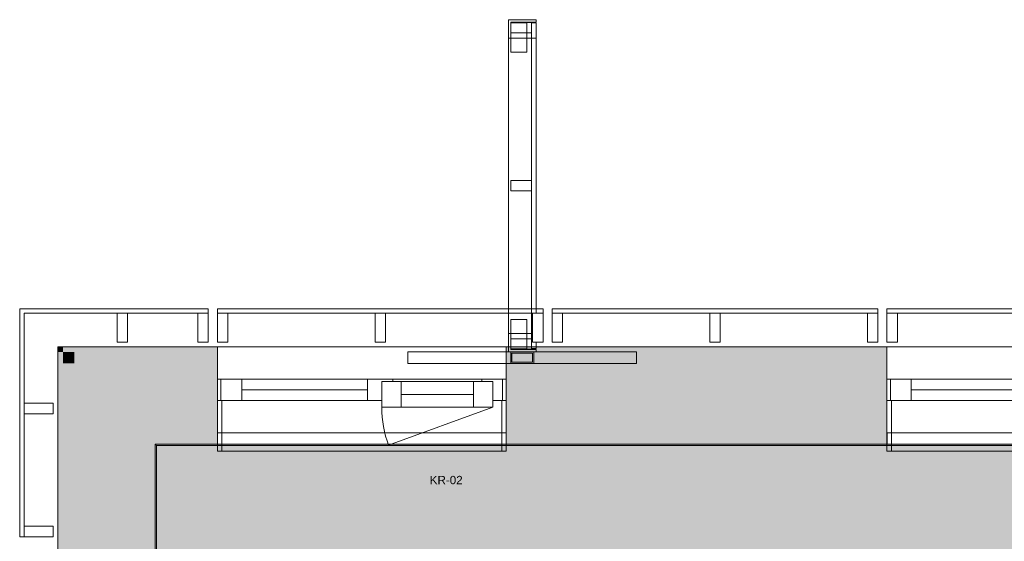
# Model space of a CAD drawing. Header units: millimetres. Extents: x -30 to 102382, y -31808 to 51594.
# Tile 21 of 172: x 19443 to 23708, y 37550 to 39808. Entities that reach past the tile are written whole.
import ezdxf

# ---------------------------------------------------------------- set-up
doc = ezdxf.new("R2010")
doc.units = ezdxf.units.MM
doc.header["$MEASUREMENT"] = 0
for name, pattern in [('Dashed', [127, 63.5, -63.5]), ('tl_xref_DASH_2.5-1.25', [3750, 2500, -1250]), ('Wipeout_Contour', [1000, 0, -1000])]:
    doc.linetypes.add(name, pattern=pattern)
for name, color, linetype in [('04 Välissein kandev proj.AR', 7, 'Continuous'), ('06 Põrand proj.AR', 7, 'Continuous'), ('13 Fassaadikate välisosa.AR', 7, 'Continuous'), ('18 Ava katted ja varjestus.AR', 7, 'Continuous'), ('44 Sisustus_ erimööbel tähis.SA', 7, 'Continuous'), ('45 Sisustus_ kardinad.SA', 7, 'Continuous'), ('47 Siseviimistlus_ põrand.SA', 7, 'Continuous'), ('47 Siseviimistlus_ sein.SA', 7, 'Continuous')]:
    doc.layers.add(name, color=color, linetype=linetype)
doc.styles.add('GENERATED_STYLE_3', font='arial.ttf')

# ---------------------------------------------------------------- blocks, each defined once
blk = doc.blocks.new('Rectangular Window Opening 26_2')
at = {"layer": '47 Siseviimistlus_ sein.SA', "color": 7, "linetype": 'Continuous', "lineweight": 13}
for p, q in [((-625, 5), (625, 5)), ((-625, 0), (-625, 5)), ((-625, 0), (625, 0)), ((625, 0), (625, 5))]:
    blk.add_line(p, q, dxfattribs=at)
blk = doc.blocks.new('FSV-01[232]_2', base_point=(21125, 39808))
at = {"layer": '18 Ava katted ja varjestus.AR', "color": 7, "linetype": 'Continuous', "lineweight": 20}
for p, q in [((21639.9, 39667.2), (21569.9, 39667.2)), ((21569.9, 39667.2), (21639.9, 39667.2)), ((21569.9, 38510.7), (21639.9, 38510.7)), ((21639.9, 38510.7), (21569.9, 38510.7)), ((21125, 38370), (21125, 38320)), ((21125, 38370), (21125, 38320)), ((22114.9, 38370), (22114.9, 38320)), ((22114.9, 38370), (22114.9, 38320)), ((22114.9, 38320), (21125, 38320)), ((22114.9, 38320), (21125, 38320)), ((21569.9, 38320), (21669.9, 38320)), ((21574.9, 38325), (21664.9, 38325))]:
    blk.add_line(p, q, dxfattribs=at)
at = {"color": 254, "linetype": 'Wipeout_Contour', "lineweight": 0, "ltscale": 181071.427022}
blk.add_wipeout([(21569.9, 39796.5), (21569.9, 39751.5), (21659.9, 39751.5), (21659.9, 39796.5)], dxfattribs=at).dxf.layer = '18 Ava katted ja varjestus.AR'
at = {"color": 254, "linetype": 'Wipeout_Contour', "lineweight": 0, "ltscale": 178668.567052}
blk.add_wipeout([(21569.9, 39111.5), (21569.9, 39066.5), (21659.9, 39066.5), (21659.9, 39111.5)], dxfattribs=at).dxf.layer = '18 Ava katted ja varjestus.AR'
at = {"color": 254, "linetype": 'Wipeout_Contour', "lineweight": 0, "ltscale": 176275.540185}
blk.add_wipeout([(21569.9, 38426.4), (21569.9, 38381.4), (21659.9, 38381.4), (21659.9, 38426.4)], dxfattribs=at).dxf.layer = '18 Ava katted ja varjestus.AR'
at = {"layer": '18 Ava katted ja varjestus.AR', "color": 7, "linetype": 'Continuous', "lineweight": 20}
for p, q in [((21569.9, 39796.5), (21569.9, 39751.5)), ((21659.9, 39796.5), (21569.9, 39796.5)), ((21659.9, 39751.5), (21659.9, 39796.5)), ((21569.9, 39751.5), (21659.9, 39751.5)), ((21569.9, 39111.5), (21569.9, 39066.5)), ((21659.9, 39111.5), (21569.9, 39111.5)), ((21659.9, 39066.5), (21659.9, 39111.5)), ((21569.9, 39066.5), (21659.9, 39066.5)), ((21569.9, 38426.4), (21569.9, 38381.4)), ((21659.9, 38426.4), (21569.9, 38426.4)), ((21659.9, 38381.4), (21659.9, 38426.4)), ((21569.9, 38381.4), (21659.9, 38381.4))]:
    blk.add_line(p, q, dxfattribs=at)
at = {"color": 254, "linetype": 'Wipeout_Contour', "lineweight": 0, "ltscale": 271595.898276}
blk.add_wipeout([(21559.9, 39808), (21559.9, 39728), (21569.9, 39728), (21569.9, 39798), (21679.9, 39798), (21679.9, 39808)], dxfattribs=at).dxf.layer = '18 Ava katted ja varjestus.AR'
at = {"color": 254, "linetype": 'Wipeout_Contour', "lineweight": 0, "ltscale": 178668.567052}
blk.add_wipeout([(21569.9, 39111.5), (21569.9, 39066.5), (21659.9, 39066.5), (21659.9, 39111.5)], dxfattribs=at).dxf.layer = '18 Ava katted ja varjestus.AR'
at = {"color": 254, "linetype": 'Wipeout_Contour', "lineweight": 0, "ltscale": 264357.928751}
blk.add_wipeout([(21559.9, 38449.9), (21559.9, 38369.9), (21679.9, 38369.9), (21679.9, 38379.9), (21569.9, 38379.9), (21569.9, 38449.9)], dxfattribs=at).dxf.layer = '18 Ava katted ja varjestus.AR'
at = {"layer": '18 Ava katted ja varjestus.AR', "color": 7, "linetype": 'Continuous', "lineweight": 20}
for p, q in [((21559.9, 39728), (21559.9, 39808)), ((21559.9, 39808), (21679.9, 39808)), ((21569.9, 39798), (21569.9, 39728)), ((21679.9, 39798), (21569.9, 39798)), ((21679.9, 39808), (21679.9, 39798)), ((21569.9, 39728), (21559.9, 39728)), ((21559.9, 38449.9), (21559.9, 39728)), ((21679.9, 39728), (21559.9, 39728)), ((21559.9, 38449.9), (21559.9, 39728)), ((21679.9, 39728), (21559.9, 39728)), ((21679.9, 38449.9), (21679.9, 39728)), ((21679.9, 38449.9), (21679.9, 39728)), ((21569.9, 39111.5), (21569.9, 39066.5)), ((21659.9, 39111.5), (21569.9, 39111.5)), ((21659.9, 39066.5), (21659.9, 39111.5)), ((21569.9, 39066.5), (21659.9, 39066.5)), ((21559.9, 38369.9), (21559.9, 38449.9)), ((21559.9, 38449.9), (21569.9, 38449.9)), ((21679.9, 38449.9), (21559.9, 38449.9)), ((21679.9, 38449.9), (21559.9, 38449.9)), ((21569.9, 38449.9), (21569.9, 38379.9)), ((21679.9, 38369.9), (21559.9, 38369.9)), ((21569.9, 38379.9), (21679.9, 38379.9)), ((21569.9, 38370), (21569.9, 38320)), ((21669.9, 38370), (21569.9, 38370)), ((21574.9, 38365), (21574.9, 38325)), ((21664.9, 38365), (21574.9, 38365)), ((21664.9, 38325), (21664.9, 38365)), ((21669.9, 38320), (21669.9, 38370)), ((21679.9, 38379.9), (21679.9, 38369.9))]:
    blk.add_line(p, q, dxfattribs=at)
at = {"color": 254, "linetype": 'Wipeout_Contour', "lineweight": 0, "ltscale": 181071.427022}
blk.add_wipeout([(21569.9, 39796.5), (21569.9, 39751.5), (21659.9, 39751.5), (21659.9, 39796.5)], dxfattribs=at).dxf.layer = '18 Ava katted ja varjestus.AR'
at = {"color": 254, "linetype": 'Wipeout_Contour', "lineweight": 0, "ltscale": 176275.540185}
blk.add_wipeout([(21569.9, 38426.4), (21569.9, 38381.4), (21659.9, 38381.4), (21659.9, 38426.4)], dxfattribs=at).dxf.layer = '18 Ava katted ja varjestus.AR'
at = {"layer": '18 Ava katted ja varjestus.AR', "color": 7, "linetype": 'Continuous', "lineweight": 20}
for p, q in [((21569.9, 39796.5), (21569.9, 39751.5)), ((21659.9, 39796.5), (21569.9, 39796.5)), ((21659.9, 39751.5), (21659.9, 39796.5)), ((21569.9, 39667.2), (21569.9, 39794.5)), ((21639.9, 39794.5), (21569.9, 39794.5)), ((21569.9, 39794.5), (21569.9, 39667.2)), ((21569.9, 39794.5), (21639.9, 39794.5)), ((21639.9, 39667.2), (21639.9, 39794.5)), ((21639.9, 39794.5), (21639.9, 39667.2)), ((21659.9, 38384), (21659.9, 39794)), ((21679.9, 39794), (21659.9, 39794)), ((21659.9, 38384), (21659.9, 39794)), ((21679.9, 39794), (21659.9, 39794)), ((21659.9, 38384), (21659.9, 39794)), ((21679.9, 39794), (21659.9, 39794)), ((21659.9, 38384), (21659.9, 39794)), ((21679.9, 39794), (21659.9, 39794)), ((21659.9, 38384), (21659.9, 39794)), ((21679.9, 39794), (21659.9, 39794)), ((21659.9, 38384), (21659.9, 39794)), ((21679.9, 39794), (21659.9, 39794)), ((21659.9, 38384), (21659.9, 39794)), ((21679.9, 39794), (21659.9, 39794)), ((21659.9, 38384), (21659.9, 39794)), ((21679.9, 39794), (21659.9, 39794)), ((21659.9, 38384), (21659.9, 39794)), ((21679.9, 39794), (21659.9, 39794)), ((21659.9, 38384), (21659.9, 39794)), ((21679.9, 39794), (21659.9, 39794)), ((21659.9, 38384), (21659.9, 39794)), ((21679.9, 39794), (21659.9, 39794)), ((21659.9, 38384), (21659.9, 39794)), ((21679.9, 39794), (21659.9, 39794)), ((21659.9, 38384), (21659.9, 39794)), ((21679.9, 39794), (21659.9, 39794)), ((21659.9, 38384), (21659.9, 39794)), ((21679.9, 39794), (21659.9, 39794)), ((21659.9, 38384), (21659.9, 39794)), ((21679.9, 39794), (21659.9, 39794)), ((21659.9, 38384), (21659.9, 39794)), ((21679.9, 39794), (21659.9, 39794)), ((21659.9, 38384), (21659.9, 39794)), ((21679.9, 39794), (21659.9, 39794)), ((21659.9, 38384), (21659.9, 39794)), ((21679.9, 39794), (21659.9, 39794)), ((21679.9, 38384), (21679.9, 39794)), ((21679.9, 38384), (21679.9, 39794)), ((21679.9, 38384), (21679.9, 39794)), ((21679.9, 38384), (21679.9, 39794)), ((21679.9, 38384), (21679.9, 39794)), ((21679.9, 38384), (21679.9, 39794)), ((21679.9, 38384), (21679.9, 39794)), ((21679.9, 38384), (21679.9, 39794)), ((21679.9, 38384), (21679.9, 39794)), ((21679.9, 38384), (21679.9, 39794)), ((21679.9, 38384), (21679.9, 39794)), ((21679.9, 38384), (21679.9, 39794)), ((21679.9, 38384), (21679.9, 39794)), ((21679.9, 38384), (21679.9, 39794)), ((21679.9, 38384), (21679.9, 39794)), ((21679.9, 38384), (21679.9, 39794)), ((21679.9, 38384), (21679.9, 39794)), ((21679.9, 38384), (21679.9, 39794)), ((21569.9, 39751.5), (21659.9, 39751.5)), ((21569.9, 38510.7), (21569.9, 38383.4)), ((21569.9, 38383.4), (21569.9, 38510.7)), ((21639.9, 38510.7), (21639.9, 38383.4)), ((21639.9, 38383.4), (21639.9, 38510.7)), ((21569.9, 38426.4), (21569.9, 38381.4)), ((21659.9, 38426.4), (21569.9, 38426.4)), ((21659.9, 38381.4), (21659.9, 38426.4)), ((22114.9, 38370), (21125, 38370)), ((22114.9, 38370), (21125, 38370)), ((21569.9, 38383.4), (21639.9, 38383.4)), ((21639.9, 38383.4), (21569.9, 38383.4)), ((21569.9, 38381.4), (21659.9, 38381.4)), ((21679.9, 38384), (21659.9, 38384)), ((21679.9, 38384), (21659.9, 38384)), ((21679.9, 38384), (21659.9, 38384)), ((21679.9, 38384), (21659.9, 38384)), ((21679.9, 38384), (21659.9, 38384)), ((21679.9, 38384), (21659.9, 38384)), ((21679.9, 38384), (21659.9, 38384)), ((21679.9, 38384), (21659.9, 38384)), ((21679.9, 38384), (21659.9, 38384)), ((21679.9, 38384), (21659.9, 38384)), ((21679.9, 38384), (21659.9, 38384)), ((21679.9, 38384), (21659.9, 38384)), ((21679.9, 38384), (21659.9, 38384)), ((21679.9, 38384), (21659.9, 38384)), ((21679.9, 38384), (21659.9, 38384)), ((21679.9, 38384), (21659.9, 38384)), ((21679.9, 38384), (21659.9, 38384)), ((21679.9, 38384), (21659.9, 38384))]:
    blk.add_line(p, q, dxfattribs=at)
blk = doc.blocks.new('FSD-01_N1[244]_2', base_point=(19443, 37570))
at = {"color": 254, "linetype": 'Wipeout_Contour', "lineweight": 0, "ltscale": 173242.085817}
blk.add_wipeout([(19865, 38412), (19910, 38412), (19910, 38537), (19865, 38537)], dxfattribs=at).dxf.layer = '13 Fassaadikate välisosa.AR'
at = {"color": 254, "linetype": 'Wipeout_Contour', "lineweight": 0, "ltscale": 173889.391994}
blk.add_wipeout([(20215, 38412), (20260, 38412), (20260, 38537), (20215, 38537)], dxfattribs=at).dxf.layer = '13 Fassaadikate välisosa.AR'
at = {"color": 254, "linetype": 'Wipeout_Contour', "lineweight": 0, "ltscale": 171336.578577}
blk.add_wipeout([(19588, 38147.5), (19463, 38147.5), (19463, 38102.5), (19588, 38102.5)], dxfattribs=at).dxf.layer = '13 Fassaadikate välisosa.AR'
at = {"color": 254, "linetype": 'Wipeout_Contour', "lineweight": 0, "ltscale": 169443.529935}
blk.add_wipeout([(19588, 37570), (19588, 37615), (19463, 37615), (19463, 37570)], dxfattribs=at).dxf.layer = '13 Fassaadikate välisosa.AR'
at = {"layer": '13 Fassaadikate välisosa.AR', "color": 7, "linetype": 'Continuous', "lineweight": 20}
for p, q in [((20260, 38557), (19443, 38557)), ((20260, 38557), (19443, 38557)), ((20260, 38557), (19443, 38557)), ((20260, 38557), (19443, 38557)), ((19443, 37570), (19443, 38557)), ((19443, 37570), (19443, 38557)), ((19443, 37570), (19443, 38557)), ((19443, 37570), (19443, 38557)), ((20260, 38537), (19463, 38537)), ((20260, 38537), (19463, 38537)), ((20260, 38537), (19463, 38537)), ((20260, 38537), (19463, 38537)), ((19463, 37570), (19463, 38537)), ((19463, 37570), (19463, 38537)), ((19463, 37570), (19463, 38537)), ((19463, 37570), (19463, 38537)), ((19910, 38537), (19865, 38537)), ((19865, 38537), (19865, 38412)), ((19910, 38412), (19910, 38537)), ((20260, 38537), (20215, 38537)), ((20215, 38537), (20215, 38412)), ((20260, 38557), (20260, 38537)), ((20260, 38557), (20260, 38537)), ((20260, 38557), (20260, 38537)), ((20260, 38557), (20260, 38537)), ((20260, 38412), (20260, 38537)), ((19865, 38412), (19910, 38412)), ((20215, 38412), (20260, 38412)), ((19588, 38147.5), (19463, 38147.5)), ((19463, 38147.5), (19463, 38102.5)), ((19588, 38102.5), (19588, 38147.5)), ((19463, 38102.5), (19588, 38102.5)), ((19588, 37615), (19463, 37615)), ((19463, 37615), (19463, 37570)), ((19588, 37570), (19588, 37615)), ((19463, 37570), (19443, 37570)), ((19463, 37570), (19443, 37570)), ((19463, 37570), (19443, 37570)), ((19463, 37570), (19443, 37570)), ((19463, 37570), (19588, 37570))]:
    blk.add_line(p, q, dxfattribs=at)
blk = doc.blocks.new('FSD-02_N1[245]_2', base_point=(19443, 37570))
at = {"color": 254, "linetype": 'Wipeout_Contour', "lineweight": 0, "ltscale": 173242.084424}
blk.add_wipeout([(19865, 38412), (19910, 38412), (19910, 38537), (19865, 38537)], dxfattribs=at).dxf.layer = '13 Fassaadikate välisosa.AR'
at = {"color": 254, "linetype": 'Wipeout_Contour', "lineweight": 0, "ltscale": 173889.390612}
blk.add_wipeout([(20215, 38412), (20260, 38412), (20260, 38537), (20215, 38537)], dxfattribs=at).dxf.layer = '13 Fassaadikate välisosa.AR'
at = {"color": 254, "linetype": 'Wipeout_Contour', "lineweight": 0, "ltscale": 171336.577224}
blk.add_wipeout([(19588, 38147.5), (19463, 38147.5), (19463, 38102.5), (19588, 38102.5)], dxfattribs=at).dxf.layer = '13 Fassaadikate välisosa.AR'
at = {"color": 254, "linetype": 'Wipeout_Contour', "lineweight": 0, "ltscale": 169443.528567}
blk.add_wipeout([(19588, 37570), (19588, 37615), (19463, 37615), (19463, 37570)], dxfattribs=at).dxf.layer = '13 Fassaadikate välisosa.AR'
at = {"layer": '13 Fassaadikate välisosa.AR', "color": 7, "linetype": 'Continuous', "lineweight": 20}
for p, q in [((20260, 38557), (19443, 38557)), ((20260, 38557), (19443, 38557)), ((20260, 38557), (19443, 38557)), ((20260, 38557), (19443, 38557)), ((20260, 38557), (19443, 38557)), ((20260, 38557), (19443, 38557)), ((20260, 38557), (19443, 38557)), ((20260, 38557), (19443, 38557)), ((20260, 38557), (19443, 38557)), ((19443, 38557), (19443, 37570)), ((19443, 38557), (19443, 37570)), ((19443, 38557), (19443, 37570)), ((19443, 38557), (19443, 37570)), ((19443, 38557), (19443, 37570)), ((19443, 38557), (19443, 37570)), ((19443, 38557), (19443, 37570)), ((19443, 38557), (19443, 37570)), ((19443, 38557), (19443, 37570)), ((20260, 38537), (19463, 38537)), ((20260, 38537), (19463, 38537)), ((20260, 38537), (19463, 38537)), ((20260, 38537), (19463, 38537)), ((20260, 38537), (19463, 38537)), ((20260, 38537), (19463, 38537)), ((20260, 38537), (19463, 38537)), ((20260, 38537), (19463, 38537)), ((20260, 38537), (19463, 38537)), ((19463, 38537), (19463, 37570)), ((19463, 38537), (19463, 37570)), ((19463, 38537), (19463, 37570)), ((19463, 38537), (19463, 37570)), ((19463, 38537), (19463, 37570)), ((19463, 38537), (19463, 37570)), ((19463, 38537), (19463, 37570)), ((19463, 38537), (19463, 37570)), ((19463, 38537), (19463, 37570)), ((19910, 38537), (19865, 38537)), ((19865, 38537), (19865, 38412)), ((19910, 38412), (19910, 38537)), ((20260, 38537), (20215, 38537)), ((20215, 38537), (20215, 38412)), ((20260, 38557), (20260, 38537)), ((20260, 38557), (20260, 38537)), ((20260, 38557), (20260, 38537)), ((20260, 38557), (20260, 38537)), ((20260, 38557), (20260, 38537)), ((20260, 38557), (20260, 38537)), ((20260, 38557), (20260, 38537)), ((20260, 38557), (20260, 38537)), ((20260, 38557), (20260, 38537)), ((20260, 38412), (20260, 38537)), ((19865, 38412), (19910, 38412)), ((20215, 38412), (20260, 38412)), ((19588, 38147.5), (19463, 38147.5)), ((19463, 38147.5), (19463, 38102.5)), ((19588, 38102.5), (19588, 38147.5)), ((19463, 38102.5), (19588, 38102.5)), ((19588, 37615), (19463, 37615)), ((19463, 37615), (19463, 37570)), ((19588, 37570), (19588, 37615)), ((19443, 37570), (19463, 37570)), ((19443, 37570), (19463, 37570)), ((19443, 37570), (19463, 37570)), ((19443, 37570), (19463, 37570)), ((19443, 37570), (19463, 37570)), ((19443, 37570), (19463, 37570)), ((19443, 37570), (19463, 37570)), ((19443, 37570), (19463, 37570)), ((19443, 37570), (19463, 37570)), ((19463, 37570), (19588, 37570))]:
    blk.add_line(p, q, dxfattribs=at)
blk = doc.blocks.new('FSD-02_N1[246]_2', base_point=(19443, 37570))
at = {"color": 254, "linetype": 'Wipeout_Contour', "lineweight": 0, "ltscale": 173242.084424}
blk.add_wipeout([(19865, 38412), (19910, 38412), (19910, 38537), (19865, 38537)], dxfattribs=at).dxf.layer = '13 Fassaadikate välisosa.AR'
at = {"color": 254, "linetype": 'Wipeout_Contour', "lineweight": 0, "ltscale": 173889.390612}
blk.add_wipeout([(20215, 38412), (20260, 38412), (20260, 38537), (20215, 38537)], dxfattribs=at).dxf.layer = '13 Fassaadikate välisosa.AR'
at = {"color": 254, "linetype": 'Wipeout_Contour', "lineweight": 0, "ltscale": 171336.577224}
blk.add_wipeout([(19588, 38147.5), (19463, 38147.5), (19463, 38102.5), (19588, 38102.5)], dxfattribs=at).dxf.layer = '13 Fassaadikate välisosa.AR'
at = {"color": 254, "linetype": 'Wipeout_Contour', "lineweight": 0, "ltscale": 169443.528567}
blk.add_wipeout([(19588, 37570), (19588, 37615), (19463, 37615), (19463, 37570)], dxfattribs=at).dxf.layer = '13 Fassaadikate välisosa.AR'
at = {"layer": '13 Fassaadikate välisosa.AR', "color": 7, "linetype": 'Continuous', "lineweight": 20}
for p, q in [((20260, 38557), (19443, 38557)), ((20260, 38557), (19443, 38557)), ((20260, 38557), (19443, 38557)), ((20260, 38557), (19443, 38557)), ((20260, 38557), (19443, 38557)), ((20260, 38557), (19443, 38557)), ((20260, 38557), (19443, 38557)), ((20260, 38557), (19443, 38557)), ((20260, 38557), (19443, 38557)), ((19443, 38557), (19443, 37570)), ((19443, 38557), (19443, 37570)), ((19443, 38557), (19443, 37570)), ((19443, 38557), (19443, 37570)), ((19443, 38557), (19443, 37570)), ((19443, 38557), (19443, 37570)), ((19443, 38557), (19443, 37570)), ((19443, 38557), (19443, 37570)), ((19443, 38557), (19443, 37570)), ((20260, 38537), (19463, 38537)), ((20260, 38537), (19463, 38537)), ((20260, 38537), (19463, 38537)), ((20260, 38537), (19463, 38537)), ((20260, 38537), (19463, 38537)), ((20260, 38537), (19463, 38537)), ((20260, 38537), (19463, 38537)), ((20260, 38537), (19463, 38537)), ((20260, 38537), (19463, 38537)), ((19463, 38537), (19463, 37570)), ((19463, 38537), (19463, 37570)), ((19463, 38537), (19463, 37570)), ((19463, 38537), (19463, 37570)), ((19463, 38537), (19463, 37570)), ((19463, 38537), (19463, 37570)), ((19463, 38537), (19463, 37570)), ((19463, 38537), (19463, 37570)), ((19463, 38537), (19463, 37570)), ((19910, 38537), (19865, 38537)), ((19865, 38537), (19865, 38412)), ((19910, 38412), (19910, 38537)), ((20260, 38537), (20215, 38537)), ((20215, 38537), (20215, 38412)), ((20260, 38557), (20260, 38537)), ((20260, 38557), (20260, 38537)), ((20260, 38557), (20260, 38537)), ((20260, 38557), (20260, 38537)), ((20260, 38557), (20260, 38537)), ((20260, 38557), (20260, 38537)), ((20260, 38557), (20260, 38537)), ((20260, 38557), (20260, 38537)), ((20260, 38557), (20260, 38537)), ((20260, 38412), (20260, 38537)), ((19865, 38412), (19910, 38412)), ((20215, 38412), (20260, 38412)), ((19588, 38147.5), (19463, 38147.5)), ((19463, 38147.5), (19463, 38102.5)), ((19588, 38102.5), (19588, 38147.5)), ((19463, 38102.5), (19588, 38102.5)), ((19588, 37615), (19463, 37615)), ((19463, 37615), (19463, 37570)), ((19588, 37570), (19588, 37615)), ((19443, 37570), (19463, 37570)), ((19443, 37570), (19463, 37570)), ((19443, 37570), (19463, 37570)), ((19443, 37570), (19463, 37570)), ((19443, 37570), (19463, 37570)), ((19443, 37570), (19463, 37570)), ((19443, 37570), (19463, 37570)), ((19443, 37570), (19463, 37570)), ((19443, 37570), (19463, 37570)), ((19463, 37570), (19588, 37570))]:
    blk.add_line(p, q, dxfattribs=at)
blk = doc.blocks.new('FSD-02_N1[247]_2', base_point=(19443, 37570))
at = {"color": 254, "linetype": 'Wipeout_Contour', "lineweight": 0, "ltscale": 173242.085787}
blk.add_wipeout([(19865, 38412), (19910, 38412), (19910, 38537), (19865, 38537)], dxfattribs=at).dxf.layer = '13 Fassaadikate välisosa.AR'
at = {"color": 254, "linetype": 'Wipeout_Contour', "lineweight": 0, "ltscale": 173889.391994}
blk.add_wipeout([(20215, 38412), (20260, 38412), (20260, 38537), (20215, 38537)], dxfattribs=at).dxf.layer = '13 Fassaadikate välisosa.AR'
at = {"color": 254, "linetype": 'Wipeout_Contour', "lineweight": 0, "ltscale": 171336.578577}
blk.add_wipeout([(19588, 38147.5), (19463, 38147.5), (19463, 38102.5), (19588, 38102.5)], dxfattribs=at).dxf.layer = '13 Fassaadikate välisosa.AR'
at = {"color": 254, "linetype": 'Wipeout_Contour', "lineweight": 0, "ltscale": 169443.529935}
blk.add_wipeout([(19588, 37570), (19588, 37615), (19463, 37615), (19463, 37570)], dxfattribs=at).dxf.layer = '13 Fassaadikate välisosa.AR'
at = {"layer": '13 Fassaadikate välisosa.AR', "color": 7, "linetype": 'Continuous', "lineweight": 20}
for p, q in [((20260, 38557), (19443, 38557)), ((20260, 38557), (19443, 38557)), ((20260, 38557), (19443, 38557)), ((20260, 38557), (19443, 38557)), ((20260, 38557), (19443, 38557)), ((20260, 38557), (19443, 38557)), ((20260, 38557), (19443, 38557)), ((20260, 38557), (19443, 38557)), ((20260, 38557), (19443, 38557)), ((19443, 38557), (19443, 37570)), ((19443, 38557), (19443, 37570)), ((19443, 38557), (19443, 37570)), ((19443, 38557), (19443, 37570)), ((19443, 38557), (19443, 37570)), ((19443, 38557), (19443, 37570)), ((19443, 38557), (19443, 37570)), ((19443, 38557), (19443, 37570)), ((19443, 38557), (19443, 37570)), ((20260, 38537), (19463, 38537)), ((20260, 38537), (19463, 38537)), ((20260, 38537), (19463, 38537)), ((20260, 38537), (19463, 38537)), ((20260, 38537), (19463, 38537)), ((20260, 38537), (19463, 38537)), ((20260, 38537), (19463, 38537)), ((20260, 38537), (19463, 38537)), ((20260, 38537), (19463, 38537)), ((19463, 38537), (19463, 37570)), ((19463, 38537), (19463, 37570)), ((19463, 38537), (19463, 37570)), ((19463, 38537), (19463, 37570)), ((19463, 38537), (19463, 37570)), ((19463, 38537), (19463, 37570)), ((19463, 38537), (19463, 37570)), ((19463, 38537), (19463, 37570)), ((19463, 38537), (19463, 37570)), ((19910, 38537), (19865, 38537)), ((19865, 38537), (19865, 38412)), ((19910, 38412), (19910, 38537)), ((20260, 38537), (20215, 38537)), ((20215, 38537), (20215, 38412)), ((20260, 38557), (20260, 38537)), ((20260, 38557), (20260, 38537)), ((20260, 38557), (20260, 38537)), ((20260, 38557), (20260, 38537)), ((20260, 38557), (20260, 38537)), ((20260, 38557), (20260, 38537)), ((20260, 38557), (20260, 38537)), ((20260, 38557), (20260, 38537)), ((20260, 38557), (20260, 38537)), ((20260, 38412), (20260, 38537)), ((19865, 38412), (19910, 38412)), ((20215, 38412), (20260, 38412)), ((19588, 38147.5), (19463, 38147.5)), ((19463, 38147.5), (19463, 38102.5)), ((19588, 38102.5), (19588, 38147.5)), ((19463, 38102.5), (19588, 38102.5)), ((19588, 37615), (19463, 37615)), ((19463, 37615), (19463, 37570)), ((19588, 37570), (19588, 37615)), ((19443, 37570), (19463, 37570)), ((19443, 37570), (19463, 37570)), ((19443, 37570), (19463, 37570)), ((19443, 37570), (19463, 37570)), ((19443, 37570), (19463, 37570)), ((19443, 37570), (19463, 37570)), ((19443, 37570), (19463, 37570)), ((19443, 37570), (19463, 37570)), ((19443, 37570), (19463, 37570)), ((19463, 37570), (19588, 37570))]:
    blk.add_line(p, q, dxfattribs=at)
blk = doc.blocks.new('FSD-01[450]_2', base_point=(23200, 38412))
at = {"color": 254, "linetype": 'Wipeout_Contour', "lineweight": 0, "ltscale": 179758.653933}
blk.add_wipeout([(23200, 38412), (23245, 38412), (23245, 38537), (23200, 38537)], dxfattribs=at).dxf.layer = '13 Fassaadikate välisosa.AR'
at = {"color": 254, "linetype": 'Wipeout_Contour', "lineweight": 0, "ltscale": 181184.454994}
blk.add_wipeout([(23882.5, 38412), (23927.5, 38412), (23927.5, 38537), (23882.5, 38537)], dxfattribs=at).dxf.layer = '13 Fassaadikate välisosa.AR'
at = {"color": 254, "linetype": 'Wipeout_Contour', "lineweight": 0, "ltscale": 182639.93429}
blk.add_wipeout([(24565, 38412), (24610, 38412), (24610, 38537), (24565, 38537)], dxfattribs=at).dxf.layer = '13 Fassaadikate välisosa.AR'
at = {"layer": '13 Fassaadikate välisosa.AR', "color": 7, "linetype": 'Continuous', "lineweight": 20}
for p, q in [((24610, 38557), (23200, 38557)), ((23200, 38557), (23200, 38537)), ((24610, 38557), (23200, 38557)), ((23200, 38557), (23200, 38537)), ((24610, 38557), (23200, 38557)), ((23200, 38557), (23200, 38537)), ((24610, 38557), (23200, 38557)), ((23200, 38557), (23200, 38537)), ((23245, 38537), (23200, 38537)), ((23200, 38537), (23200, 38412)), ((24610, 38537), (23200, 38537)), ((24610, 38537), (23200, 38537)), ((24610, 38537), (23200, 38537)), ((24610, 38537), (23200, 38537)), ((23245, 38412), (23245, 38537)), ((23927.5, 38537), (23882.5, 38537)), ((23882.5, 38537), (23882.5, 38412)), ((23927.5, 38412), (23927.5, 38537)), ((24610, 38537), (24565, 38537)), ((24565, 38537), (24565, 38412)), ((24610, 38557), (24610, 38537)), ((24610, 38557), (24610, 38537)), ((24610, 38557), (24610, 38537)), ((24610, 38557), (24610, 38537)), ((24610, 38412), (24610, 38537)), ((23200, 38412), (23245, 38412)), ((23882.5, 38412), (23927.5, 38412)), ((24565, 38412), (24610, 38412))]:
    blk.add_line(p, q, dxfattribs=at)
blk = doc.blocks.new('FSD-01[451]_2', base_point=(21750, 38412))
at = {"color": 254, "linetype": 'Wipeout_Contour', "lineweight": 0, "ltscale": 176831.241672}
blk.add_wipeout([(21750, 38412), (21795, 38412), (21795, 38537), (21750, 38537)], dxfattribs=at).dxf.layer = '13 Fassaadikate välisosa.AR'
at = {"color": 254, "linetype": 'Wipeout_Contour', "lineweight": 0, "ltscale": 178191.61905}
blk.add_wipeout([(22432.5, 38412), (22477.5, 38412), (22477.5, 38537), (22432.5, 38537)], dxfattribs=at).dxf.layer = '13 Fassaadikate välisosa.AR'
at = {"color": 254, "linetype": 'Wipeout_Contour', "lineweight": 0, "ltscale": 179583.195116}
blk.add_wipeout([(23115, 38412), (23160, 38412), (23160, 38537), (23115, 38537)], dxfattribs=at).dxf.layer = '13 Fassaadikate välisosa.AR'
at = {"layer": '13 Fassaadikate välisosa.AR', "color": 7, "linetype": 'Continuous', "lineweight": 20}
for p, q in [((23160, 38557), (21750, 38557)), ((21750, 38557), (21750, 38537)), ((23160, 38557), (21750, 38557)), ((21750, 38557), (21750, 38537)), ((23160, 38557), (21750, 38557)), ((21750, 38557), (21750, 38537)), ((23160, 38557), (21750, 38557)), ((21750, 38557), (21750, 38537)), ((21795, 38537), (21750, 38537)), ((21750, 38537), (21750, 38412)), ((23160, 38537), (21750, 38537)), ((23160, 38537), (21750, 38537)), ((23160, 38537), (21750, 38537)), ((23160, 38537), (21750, 38537)), ((21795, 38412), (21795, 38537)), ((22477.5, 38537), (22432.5, 38537)), ((22432.5, 38537), (22432.5, 38412)), ((22477.5, 38412), (22477.5, 38537)), ((23160, 38537), (23115, 38537)), ((23115, 38537), (23115, 38412)), ((23160, 38557), (23160, 38537)), ((23160, 38557), (23160, 38537)), ((23160, 38557), (23160, 38537)), ((23160, 38557), (23160, 38537)), ((23160, 38412), (23160, 38537)), ((21750, 38412), (21795, 38412)), ((22432.5, 38412), (22477.5, 38412)), ((23115, 38412), (23160, 38412))]:
    blk.add_line(p, q, dxfattribs=at)
blk = doc.blocks.new('FSD-02[452]_2', base_point=(21750, 38412))
at = {"color": 254, "linetype": 'Wipeout_Contour', "lineweight": 0, "ltscale": 176831.241675}
blk.add_wipeout([(21750, 38412), (21795, 38412), (21795, 38537), (21750, 38537)], dxfattribs=at).dxf.layer = '13 Fassaadikate välisosa.AR'
at = {"color": 254, "linetype": 'Wipeout_Contour', "lineweight": 0, "ltscale": 178191.619053}
blk.add_wipeout([(22432.5, 38412), (22477.5, 38412), (22477.5, 38537), (22432.5, 38537)], dxfattribs=at).dxf.layer = '13 Fassaadikate välisosa.AR'
at = {"color": 254, "linetype": 'Wipeout_Contour', "lineweight": 0, "ltscale": 179583.195119}
blk.add_wipeout([(23115, 38412), (23160, 38412), (23160, 38537), (23115, 38537)], dxfattribs=at).dxf.layer = '13 Fassaadikate välisosa.AR'
at = {"layer": '13 Fassaadikate välisosa.AR', "color": 7, "linetype": 'Continuous', "lineweight": 20}
for p, q in [((23160, 38557), (21750, 38557)), ((21750, 38557), (21750, 38537)), ((23160, 38557), (21750, 38557)), ((21750, 38557), (21750, 38537)), ((23160, 38557), (21750, 38557)), ((21750, 38557), (21750, 38537)), ((23160, 38557), (21750, 38557)), ((21750, 38557), (21750, 38537)), ((23160, 38557), (21750, 38557)), ((21750, 38557), (21750, 38537)), ((23160, 38557), (21750, 38557)), ((21750, 38557), (21750, 38537)), ((23160, 38557), (21750, 38557)), ((21750, 38557), (21750, 38537)), ((23160, 38557), (21750, 38557)), ((21750, 38557), (21750, 38537)), ((23160, 38557), (21750, 38557)), ((21750, 38557), (21750, 38537)), ((21795, 38537), (21750, 38537)), ((21750, 38537), (21750, 38412)), ((23160, 38537), (21750, 38537)), ((23160, 38537), (21750, 38537)), ((23160, 38537), (21750, 38537)), ((23160, 38537), (21750, 38537)), ((23160, 38537), (21750, 38537)), ((23160, 38537), (21750, 38537)), ((23160, 38537), (21750, 38537)), ((23160, 38537), (21750, 38537)), ((23160, 38537), (21750, 38537)), ((21795, 38412), (21795, 38537)), ((22477.5, 38537), (22432.5, 38537)), ((22432.5, 38537), (22432.5, 38412)), ((22477.5, 38412), (22477.5, 38537)), ((23160, 38537), (23115, 38537)), ((23115, 38537), (23115, 38412)), ((23160, 38557), (23160, 38537)), ((23160, 38557), (23160, 38537)), ((23160, 38557), (23160, 38537)), ((23160, 38557), (23160, 38537)), ((23160, 38557), (23160, 38537)), ((23160, 38557), (23160, 38537)), ((23160, 38557), (23160, 38537)), ((23160, 38557), (23160, 38537)), ((23160, 38557), (23160, 38537)), ((23160, 38412), (23160, 38537)), ((21750, 38412), (21795, 38412)), ((22432.5, 38412), (22477.5, 38412)), ((23115, 38412), (23160, 38412))]:
    blk.add_line(p, q, dxfattribs=at)
blk = doc.blocks.new('FSD-02[453]_2', base_point=(21750, 38412))
at = {"color": 254, "linetype": 'Wipeout_Contour', "lineweight": 0, "ltscale": 176831.241675}
blk.add_wipeout([(21750, 38412), (21795, 38412), (21795, 38537), (21750, 38537)], dxfattribs=at).dxf.layer = '13 Fassaadikate välisosa.AR'
at = {"color": 254, "linetype": 'Wipeout_Contour', "lineweight": 0, "ltscale": 178191.619053}
blk.add_wipeout([(22432.5, 38412), (22477.5, 38412), (22477.5, 38537), (22432.5, 38537)], dxfattribs=at).dxf.layer = '13 Fassaadikate välisosa.AR'
at = {"color": 254, "linetype": 'Wipeout_Contour', "lineweight": 0, "ltscale": 179583.195119}
blk.add_wipeout([(23115, 38412), (23160, 38412), (23160, 38537), (23115, 38537)], dxfattribs=at).dxf.layer = '13 Fassaadikate välisosa.AR'
at = {"layer": '13 Fassaadikate välisosa.AR', "color": 7, "linetype": 'Continuous', "lineweight": 20}
for p, q in [((23160, 38557), (21750, 38557)), ((21750, 38557), (21750, 38537)), ((23160, 38557), (21750, 38557)), ((21750, 38557), (21750, 38537)), ((23160, 38557), (21750, 38557)), ((21750, 38557), (21750, 38537)), ((23160, 38557), (21750, 38557)), ((21750, 38557), (21750, 38537)), ((23160, 38557), (21750, 38557)), ((21750, 38557), (21750, 38537)), ((23160, 38557), (21750, 38557)), ((21750, 38557), (21750, 38537)), ((23160, 38557), (21750, 38557)), ((21750, 38557), (21750, 38537)), ((23160, 38557), (21750, 38557)), ((21750, 38557), (21750, 38537)), ((23160, 38557), (21750, 38557)), ((21750, 38557), (21750, 38537)), ((21795, 38537), (21750, 38537)), ((21750, 38537), (21750, 38412)), ((23160, 38537), (21750, 38537)), ((23160, 38537), (21750, 38537)), ((23160, 38537), (21750, 38537)), ((23160, 38537), (21750, 38537)), ((23160, 38537), (21750, 38537)), ((23160, 38537), (21750, 38537)), ((23160, 38537), (21750, 38537)), ((23160, 38537), (21750, 38537)), ((23160, 38537), (21750, 38537)), ((21795, 38412), (21795, 38537)), ((22477.5, 38537), (22432.5, 38537)), ((22432.5, 38537), (22432.5, 38412)), ((22477.5, 38412), (22477.5, 38537)), ((23160, 38537), (23115, 38537)), ((23115, 38537), (23115, 38412)), ((23160, 38557), (23160, 38537)), ((23160, 38557), (23160, 38537)), ((23160, 38557), (23160, 38537)), ((23160, 38557), (23160, 38537)), ((23160, 38557), (23160, 38537)), ((23160, 38557), (23160, 38537)), ((23160, 38557), (23160, 38537)), ((23160, 38557), (23160, 38537)), ((23160, 38557), (23160, 38537)), ((23160, 38412), (23160, 38537)), ((21750, 38412), (21795, 38412)), ((22432.5, 38412), (22477.5, 38412)), ((23115, 38412), (23160, 38412))]:
    blk.add_line(p, q, dxfattribs=at)
blk = doc.blocks.new('FSD-01[454]_2', base_point=(20300, 38412))
at = {"color": 254, "linetype": 'Wipeout_Contour', "lineweight": 0, "ltscale": 174047.931162}
blk.add_wipeout([(20300, 38412), (20345, 38412), (20345, 38537), (20300, 38537)], dxfattribs=at).dxf.layer = '13 Fassaadikate välisosa.AR'
at = {"color": 254, "linetype": 'Wipeout_Contour', "lineweight": 0, "ltscale": 175339.611629}
blk.add_wipeout([(20982.5, 38412), (21027.5, 38412), (21027.5, 38537), (20982.5, 38537)], dxfattribs=at).dxf.layer = '13 Fassaadikate välisosa.AR'
at = {"color": 254, "linetype": 'Wipeout_Contour', "lineweight": 0, "ltscale": 176664.03786}
blk.add_wipeout([(21665, 38412), (21710, 38412), (21710, 38537), (21665, 38537)], dxfattribs=at).dxf.layer = '13 Fassaadikate välisosa.AR'
at = {"layer": '13 Fassaadikate välisosa.AR', "color": 7, "linetype": 'Continuous', "lineweight": 20}
for p, q in [((21710, 38557), (20300, 38557)), ((20300, 38557), (20300, 38537)), ((21710, 38557), (20300, 38557)), ((20300, 38557), (20300, 38537)), ((21710, 38557), (20300, 38557)), ((20300, 38557), (20300, 38537)), ((21710, 38557), (20300, 38557)), ((20300, 38557), (20300, 38537)), ((20345, 38537), (20300, 38537)), ((20300, 38537), (20300, 38412)), ((21710, 38537), (20300, 38537)), ((21710, 38537), (20300, 38537)), ((21710, 38537), (20300, 38537)), ((21710, 38537), (20300, 38537)), ((20345, 38412), (20345, 38537)), ((21027.5, 38537), (20982.5, 38537)), ((20982.5, 38537), (20982.5, 38412)), ((21027.5, 38412), (21027.5, 38537)), ((21710, 38537), (21665, 38537)), ((21665, 38537), (21665, 38412)), ((21710, 38557), (21710, 38537)), ((21710, 38557), (21710, 38537)), ((21710, 38557), (21710, 38537)), ((21710, 38557), (21710, 38537)), ((21710, 38412), (21710, 38537)), ((20300, 38412), (20345, 38412)), ((20982.5, 38412), (21027.5, 38412)), ((21665, 38412), (21710, 38412))]:
    blk.add_line(p, q, dxfattribs=at)
blk = doc.blocks.new('Venetian Blind 26[632]_2', base_point=(20300, 37970))
at = {"layer": '45 Sisustus_ kardinad.SA', "color": 7, "linetype": 'Continuous', "lineweight": 20}
for p, q in [((21549.8, 38020), (20300, 38020)), ((20300, 38020), (20300, 37970)), ((21549.8, 37970), (21549.8, 38020)), ((20300, 37970), (21549.8, 37970))]:
    blk.add_line(p, q, dxfattribs=at)
blk = doc.blocks.new('Venetian Blind 26[633]_2', base_point=(23200.2, 37970))
at = {"layer": '45 Sisustus_ kardinad.SA', "color": 7, "linetype": 'Continuous', "lineweight": 20}
for p, q in [((24450, 38020), (23200.2, 38020)), ((23200.2, 38020), (23200.2, 37970)), ((24450, 37970), (24450, 38020)), ((23200.2, 37970), (24450, 37970))]:
    blk.add_line(p, q, dxfattribs=at)
blk = doc.blocks.new('Double Window 26')
at = {"layer": '04 Välissein kandev proj.AR', "color": 7, "linetype": 'Continuous', "lineweight": 13}
for p, q in [((-625, 190), (-625, 220)), ((-625, 220), (625, 220)), ((-606, 220), (-625, 220)), ((-625, 220), (-625, 0)), ((-606, 0), (-606, 220)), ((625, 220), (606, 220)), ((606, 220), (606, 0)), ((625, 220), (625, 190)), ((625, 0), (625, 220)), ((-625, 0), (-625, 190)), ((-625, 0), (-625, 190)), ((-568, 30), (-116, 194.5)), ((625, 0), (625, 190)), ((625, 0), (625, 190)), ((-625, 0), (-606, 0)), ((-625, 0), (-610, 0)), ((-625, -92), (-625, 0)), ((-625, -92), (-625, 0)), ((-610, 0), (-568, 0)), ((-610, -92), (-610, 0)), ((-568, 30), (-484, 30)), ((-568, -82), (-568, 30)), ((-568, 0), (-568, -82)), ((-484, 30), (-171, 30)), ((-484, 30), (-484, -82)), ((-484, 30), (-171, 30)), ((-171, -82), (-171, 30)), ((-171, 30), (-87, 30)), ((-87, 30), (-87, -82)), ((-87, -82), (-87, 0)), ((-87, 0), (-80, 0)), ((-80, 0), (-25, 0)), ((-25, 0), (-25, -92)), ((-25, 0), (520, 0)), ((520, -92), (520, 0)), ((520, 0), (610, 0)), ((606, 0), (625, 0)), ((610, 0), (625, 0)), ((610, -92), (610, 0)), ((625, -92), (625, 0)), ((625, -92), (625, 0)), ((-484, -26), (-171, -26)), ((-568, -82), (-520, -82)), ((-484, -82), (-568, -82)), ((-520, -82), (-520, -92)), ((-171, -82), (-484, -82)), ((-87, -82), (-171, -82)), ((-135, -92), (-135, -82)), ((-135, -82), (-87, -82)), ((-25, -46), (520, -46)), ((-610, -92), (-625, -92)), ((-625, -160), (-625, -92)), ((-520, -92), (-610, -92)), ((-135, -92), (-520, -92)), ((-80, -92), (-135, -92)), ((-25, -92), (-80, -92)), ((520, -92), (-25, -92)), ((610, -92), (520, -92)), ((625, -92), (610, -92)), ((625, -160), (625, -92)), ((-625, -210), (-625, -160)), ((625, -210), (625, -160)), ((-625, -232), (-625, -210)), ((625, -232), (625, -210)), ((-625, -232), (625, -232))]:
    blk.add_line(p, q, dxfattribs=at)
at = {"layer": '04 Välissein kandev proj.AR', "color": 7, "linetype": 'Continuous', "lineweight": 20}
for p, q in [((-625, 190), (-706, 190)), ((-625, 190), (-706, 190)), ((625, 190), (706, 190)), ((625, 190), (706, 190))]:
    blk.add_line(p, q, dxfattribs=at)
at = {"layer": '04 Välissein kandev proj.AR', "color": 7, "linetype": 'Dashed', "lineweight": 13}
blk.add_line((-625, 190), (625, 190), dxfattribs=at)
at = {"layer": '04 Välissein kandev proj.AR', "color": 7, "linetype": 'Continuous', "lineweight": 13}
blk.add_arc((-568, 30), 481, 0, 20, dxfattribs=at)

msp = doc.modelspace()

# ---------------------------------------------------------------- hatches: boundary and pattern name
at = {"layer": '04 Välissein kandev proj.AR', "linetype": 'Continuous', "lineweight": 13}
msp.add_hatch(color=252, dxfattribs=at).paths.add_polyline_path([(21550, 38160), (21550, 37970), (23200, 37970), (23200, 38160)])
at = {"layer": '47 Siseviimistlus_ põrand.SA', "linetype": 'Continuous', "lineweight": 0}
msp.add_hatch(color=27, dxfattribs=at).paths.add_polyline_path([(25650, 37970), (20030, 37970), (20030, 30500), (25650, 30500), (25650, 32699)])
at = {"layer": '47 Siseviimistlus_ sein.SA', "linetype": 'Continuous', "lineweight": 13}
for points in [[(20030, 37965), (20035, 37965), (20030, 37970)], [(20030, 37970), (20035, 37965), (20035, 37970)], [(20030, 37965), (20030, 33180.1), (20035, 33180.1), (20035, 37965)], [(20035, 37970), (20035, 37965), (20300, 37965), (20300, 37970)], [(21550, 37965), (23200, 37965), (23200, 37970), (21550, 37970)]]:
    msp.add_hatch(color=252, dxfattribs=at).paths.add_polyline_path(points)

# ---------------------------------------------------------------- linework, layer by layer
at = {"layer": '04 Välissein kandev proj.AR', "color": 7, "linetype": 'Continuous', "lineweight": 20}
for p, q in [((20300, 38370), (20300, 38320)), ((23200, 38370), (23200, 38320)), ((20300, 38320), (20300, 38252)), ((23200, 38320), (23200, 38252)), ((20300, 38252), (20300, 38160)), ((21550, 38252), (21550, 38160)), ((23200, 38252), (23200, 38160)), ((20300, 38160), (20300, 37970)), ((21550, 38160), (21550, 37970)), ((23200, 38160), (23200, 37970)), ((21550, 37970), (21631, 37970)), ((23200, 37970), (23119, 37970))]:
    msp.add_line(p, q, dxfattribs=at)
at = {"layer": '04 Välissein kandev proj.AR', "color": 7, "linetype": 'Continuous', "lineweight": 20, "flags": 128}
msp.add_lwpolyline([(21550, 37970), (23200, 37970)], dxfattribs=at)
at = {"layer": '06 Põrand proj.AR', "color": 7, "linetype": 'Continuous', "lineweight": 20, "flags": 128}
msp.add_lwpolyline([(20030, 37970), (20030, 30500), (25650, 30500), (25650, 37970)], close=True, dxfattribs=at)
at = {"layer": '47 Siseviimistlus_ põrand.SA', "color": 253, "linetype": 'tl_xref_DASH_2.5-1.25', "lineweight": 13, "flags": 128}
msp.add_lwpolyline([(25650, 37970), (20030, 37970), (20030, 30500), (25650, 30500), (25650, 32699)], close=True, dxfattribs=at)
at = {"layer": '47 Siseviimistlus_ sein.SA', "color": 7, "linetype": 'Continuous', "lineweight": 20}
for p, q in [((20300, 37965), (20300, 37970)), ((21550, 37965), (21550, 37970)), ((23200, 37965), (23200, 37970))]:
    msp.add_line(p, q, dxfattribs=at)
at = {"layer": '47 Siseviimistlus_ sein.SA', "color": 7, "linetype": 'Continuous', "lineweight": 20, "flags": 128}
for points in [[(20030, 37970), (20030, 37965)], [(20300, 37970), (20030, 37970)], [(20030, 37965), (20030, 33180.1)], [(20035, 37965), (20300, 37965)], [(20035, 33180.1), (20035, 37965)], [(23200, 37970), (21550, 37970)], [(21550, 37965), (23200, 37965)]]:
    msp.add_lwpolyline(points, dxfattribs=at)

# ---------------------------------------------------------------- block references
at = {"layer": '13 Fassaadikate välisosa.AR', "color": 7, "linetype": 'Continuous', "lineweight": 20}
msp.add_blockref('FSD-01[450]_2', (23200, 38412), dxfattribs=at)
at = {"layer": '18 Ava katted ja varjestus.AR', "color": 7, "linetype": 'Continuous', "lineweight": 20}
msp.add_blockref('FSV-01[232]_2', (21125, 39808), dxfattribs=at)
at = {"layer": '45 Sisustus_ kardinad.SA', "color": 7, "linetype": 'Continuous', "lineweight": 20}
for name, p in [('Venetian Blind 26[632]_2', (20300, 37970)), ('Venetian Blind 26[633]_2', (23200.2, 37970))]:
    msp.add_blockref(name, p, dxfattribs=at)
at = {"layer": '47 Siseviimistlus_ sein.SA', "color": 7, "linetype": 'Continuous', "lineweight": 13, "zscale": 1000}
for p in [(20925, 37965), (23825, 37965)]:
    msp.add_blockref('Rectangular Window Opening 26_2', p, dxfattribs=at)

# ---------------------------------------------------------------- texts
at = {"layer": '44 Sisustus_ erimööbel tähis.SA', "color": 11, "linetype": 'Continuous', "lineweight": 13, "insert": (21219.3, 37814.9), "char_height": 36, "attachment_point": 4, "style": 'GENERATED_STYLE_3'}
msp.add_mtext('{\\A1;\\fArial|b0|i0|c0|p0;KR-02}', dxfattribs=at)

# ---------------------------------------------------------------- next in the draw order: hatches: boundary and pattern name
at = {"layer": '04 Välissein kandev proj.AR', "linetype": 'Continuous', "lineweight": 13}
for points in [[(21550, 38320), (23200, 38320), (23200, 38370), (21550, 38370)], [(23200, 38320), (21550, 38320), (21550, 38252), (21550, 38160), (23200, 38160), (23200, 38252)]]:
    msp.add_hatch(color=252, dxfattribs=at).paths.add_polyline_path(points)

# ---------------------------------------------------------------- next in the draw order: linework, layer by layer
at = {"layer": '04 Välissein kandev proj.AR', "color": 7, "linetype": 'Continuous', "lineweight": 20}
for p, q in [((23200, 38392), (23200, 38370)), ((21550, 38370), (21550, 38320)), ((21550, 38320), (21550, 38252))]:
    msp.add_line(p, q, dxfattribs=at)

# ---------------------------------------------------------------- next in the draw order: block references
at = {"layer": '13 Fassaadikate välisosa.AR', "color": 7, "linetype": 'Continuous', "lineweight": 20}
for name, p in [('FSD-01_N1[244]_2', (19443, 37570)), ('FSD-01[454]_2', (20300, 38412)), ('FSD-01[451]_2', (21750, 38412))]:
    msp.add_blockref(name, p, dxfattribs=at)

# ---------------------------------------------------------------- next in the draw order: linework, layer by layer
at = {"layer": '04 Välissein kandev proj.AR', "color": 7, "linetype": 'Continuous', "lineweight": 20}
for p, q in [((20300, 38392), (20300, 38370)), ((21550, 38392), (21550, 38370))]:
    msp.add_line(p, q, dxfattribs=at)

# ---------------------------------------------------------------- next in the draw order: block references
at = {"layer": '13 Fassaadikate välisosa.AR', "color": 7, "linetype": 'Continuous', "lineweight": 20}
for name, p in [('FSD-02_N1[245]_2', (19443, 37570)), ('FSD-02[452]_2', (21750, 38412))]:
    msp.add_blockref(name, p, dxfattribs=at)

# ---------------------------------------------------------------- next in the draw order: block references
for name, p in [('FSD-02_N1[246]_2', (19443, 37570)), ('FSD-02[453]_2', (21750, 38412))]:
    msp.add_blockref(name, p, dxfattribs=at)

# ---------------------------------------------------------------- next in the draw order: hatches: boundary and pattern name
at = {"layer": '04 Välissein kandev proj.AR', "linetype": 'Continuous', "lineweight": 13}
msp.add_hatch(color=252, dxfattribs=at).paths.add_polyline_path([(21550, 38370), (23200, 38370), (23200, 38392), (21550, 38392)])

# ---------------------------------------------------------------- next in the draw order: linework, layer by layer
at = {"layer": '04 Välissein kandev proj.AR', "color": 7, "linetype": 'Continuous', "lineweight": 20, "flags": 128}
msp.add_lwpolyline([(23200, 38392), (21550, 38392)], dxfattribs=at)

# ---------------------------------------------------------------- next in the draw order: block references
at = {"layer": '04 Välissein kandev proj.AR', "color": 7, "linetype": 'Continuous', "lineweight": 13, "zscale": 1000, "rotation": 180}
msp.add_blockref('Double Window 26', (23825, 38160), dxfattribs=at)
at = {"layer": '13 Fassaadikate välisosa.AR', "color": 7, "linetype": 'Continuous', "lineweight": 20}
msp.add_blockref('FSD-02_N1[247]_2', (19443, 37570), dxfattribs=at)

# ---------------------------------------------------------------- next in the draw order: hatches: boundary and pattern name
at = {"layer": '04 Välissein kandev proj.AR', "linetype": 'Continuous', "lineweight": 13}
for points in [[(19630, 38370), (19608, 38392), (19608, 38370)], [(19630, 38392), (19608, 38392), (19630, 38370)], [(19630, 38392), (19630, 38370), (20300, 38370), (20300, 38392)], [(19608, 38370), (19608, 33180), (19630, 33180), (19630, 38370)], [(19630, 38320), (19680, 38320), (19630, 38370)], [(19680, 38370), (19630, 38370), (19680, 38320)], [(19680, 38320), (20300, 38320), (20300, 38370), (19680, 38370)], [(19680, 38320), (19630, 38320), (19630, 33180), (19680, 33180)], [(19680, 38160), (19840, 38160), (19680, 38320)], [(19840, 38320), (19680, 38320), (19840, 38160)], [(19840, 38320), (19840, 38160), (20300, 38160), (20300, 38252), (20300, 38320)], [(19840, 38160), (19680, 38160), (19680, 33180), (19840, 33180)], [(20030, 37970), (19840, 38160), (19840, 37970)], [(20030, 38160), (19840, 38160), (20030, 37970)], [(20030, 37970), (20300, 37970), (20300, 38160), (20030, 38160)], [(20030, 37970), (19840, 37970), (19840, 33180), (20030, 33180)]]:
    msp.add_hatch(color=252, dxfattribs=at).paths.add_polyline_path(points)

# ---------------------------------------------------------------- next in the draw order: linework, layer by layer
at = {"layer": '04 Välissein kandev proj.AR', "color": 7, "linetype": 'Continuous', "lineweight": 20}
msp.add_line((20300, 37970), (20219, 37970), dxfattribs=at)
at = {"layer": '04 Välissein kandev proj.AR', "color": 7, "linetype": 'Continuous', "lineweight": 20, "flags": 128}
for points in [[(19608, 38392), (19608, 38370)], [(20300, 38392), (19608, 38392)], [(19608, 38370), (19608, 33180)], [(20030, 37970), (20300, 37970)], [(20030, 33180), (20030, 37970)]]:
    msp.add_lwpolyline(points, dxfattribs=at)

# ---------------------------------------------------------------- next in the draw order: block references
at = {"layer": '04 Välissein kandev proj.AR', "color": 7, "linetype": 'Continuous', "lineweight": 13, "zscale": 1000, "rotation": 180}
msp.add_blockref('Double Window 26', (20925, 38160), dxfattribs=at)

doc.saveas('drawing.dxf')
